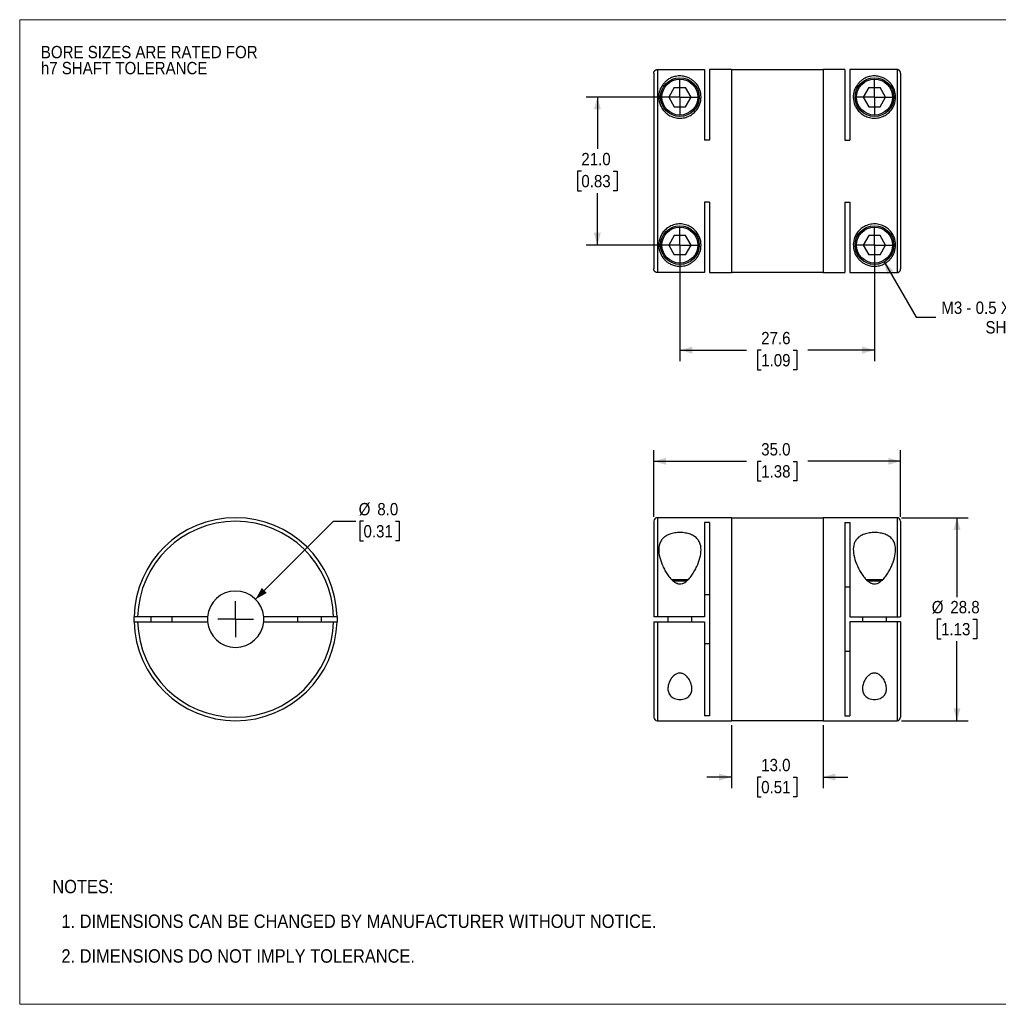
# Model space of a CAD drawing. Header units: millimetres. Extents: x 0 to 216, y 0 to 140.
# Tile 1 of 2: x 0 to 139, y 0 to 140. Entities that reach past the tile are written whole.
import ezdxf

# ---------------------------------------------------------------- set-up
doc = ezdxf.new("R2010")
doc.units = ezdxf.units.MM
doc.header["$LTSCALE"] = 0.5
doc.linetypes.add('SLD-Solid', pattern=[0])
doc.layers.add('SLD-0', color=7, linetype='SLD-Solid', lineweight=25)
doc.layers.add('TEXT', color=140, linetype='SLD-Solid', lineweight=25)
doc.styles.add('SLDTEXTSTYLE0', font='GOTHIC.TTF', dxfattribs={"width": 0.913})
doc.dimstyles.new('SLDDIMSTYLE0', dxfattribs={"dimtxt": 1.75, "dimasz": 1.75, "dimexe": 0, "dimexo": 0.0625, "dimgap": 0.4375, "dimtad": 0, "dimtih": 1, "dimtoh": 1, "dimdec": 1, "dimrnd": 1e-09, "dimzin": 4, "dimdsep": 46, "dimtxsty": 'SLDTEXTSTYLE0', "dimsah": 1, "dimcen": 0, "dimadec": 0, "dimazin": 1, "dimtfac": 1, "dimtdec": 1, "dimtofl": 0, "dimtmove": 0, "dimatfit": 3, "dimfxl": 0, "dimfrac": 2, "dimtolj": 1, "dimtzin": 12, "dimarcsym": 0})
doc.dimstyles.new('SLDDIMSTYLE1', dxfattribs={"dimtxt": 1.75, "dimasz": 1.75, "dimexe": 0, "dimexo": 0.0625, "dimgap": 0.4375, "dimtad": 0, "dimtih": 1, "dimtoh": 1, "dimdec": 1, "dimrnd": 1e-09, "dimzin": 4, "dimdsep": 46, "dimtxsty": 'SLDTEXTSTYLE0', "dimsah": 1, "dimcen": 0.09, "dimadec": 0, "dimazin": 1, "dimtfac": 1, "dimtdec": 1, "dimtmove": 0, "dimatfit": 0, "dimfxl": 0, "dimfrac": 2, "dimtolj": 1, "dimtzin": 12, "dimarcsym": 0})
doc.dimstyles.new('SLDDIMSTYLE2', dxfattribs={"dimtxt": 1.75, "dimasz": 1.75, "dimexe": 0, "dimexo": 0.0625, "dimgap": 0.4375, "dimtad": 0, "dimtih": 1, "dimtoh": 1, "dimdec": 1, "dimrnd": 1e-09, "dimzin": 4, "dimdsep": 46, "dimtxsty": 'SLDTEXTSTYLE0', "dimsah": 1, "dimcen": 0.09, "dimadec": 0, "dimazin": 1, "dimtfac": 1, "dimtdec": 1, "dimtofl": 0, "dimtmove": 0, "dimatfit": 3, "dimfxl": 0, "dimfrac": 2, "dimtolj": 1, "dimtzin": 12, "dimarcsym": 0})
doc.dimstyles.new('SLDDIMSTYLE3', dxfattribs={"dimtxt": 1.75, "dimasz": 1.75, "dimexe": 0, "dimexo": 0.0625, "dimgap": 0.4375, "dimtad": 0, "dimtih": 1, "dimtoh": 1, "dimdec": 1, "dimrnd": 1e-09, "dimzin": 12, "dimdsep": 46, "dimtxsty": 'SLDTEXTSTYLE0', "dimsah": 1, "dimcen": 0.09, "dimadec": 0, "dimazin": 3, "dimtfac": 1, "dimtdec": 1, "dimtofl": 0, "dimtmove": 0, "dimatfit": 3, "dimfxl": 0, "dimfrac": 2, "dimtolj": 1, "dimtzin": 12, "dimarcsym": 0})
doc.dimstyles.new('SLDDIMSTYLE4', dxfattribs={"dimtxt": 1.75, "dimasz": 1.75, "dimexe": 0, "dimexo": 0.0625, "dimgap": 0.4375, "dimtad": 0, "dimtih": 1, "dimtoh": 1, "dimdec": 1, "dimrnd": 1e-09, "dimzin": 12, "dimdsep": 46, "dimtxsty": 'SLDTEXTSTYLE0', "dimsah": 1, "dimcen": 0, "dimadec": 0, "dimazin": 3, "dimtfac": 1, "dimtdec": 1, "dimtofl": 0, "dimtmove": 0, "dimatfit": 3, "dimfxl": 0, "dimfrac": 2, "dimtolj": 1, "dimtzin": 12, "dimarcsym": 0})

# ---------------------------------------------------------------- blocks, each defined once
blk = doc.blocks.new('Block2')
at = {"color": 7, "linetype": 'SLD-Solid', "lineweight": 18}
for p, q in [((0, 139.7), (215.9, 139.7)), ((0, 139.7), (0, 0)), ((215.9, 139.7), (215.9, 0)), ((0, 0), (215.9, 0))]:
    blk.add_line(p, q, dxfattribs=at)
blk = doc.blocks.new('SW_NOTE_0_2')
at = {"layer": 'SLD-0', "color": 0, "char_height": 1.75, "attachment_point": 1, "style": 'SLDTEXTSTYLE0'}
for s, insert in [('BORE SIZES ARE RATED FOR ', (0, 2.24)), ('h7 SHAFT TOLERANCE', (0, -0.03))]:
    blk.add_mtext(s, dxfattribs=dict(at, insert=insert))
blk = doc.blocks.new('SW_NOTE_0_3')
at = {"layer": 'TEXT', "color": 0, "char_height": 1.905, "attachment_point": 1, "style": 'SLDTEXTSTYLE0'}
for s, insert in [('NOTES:', (0, 2.43)), ('  1. DIMENSIONS CAN BE CHANGED BY MANUFACTURER WITHOUT NOTICE.', (0, -2.49)), ('  2. DIMENSIONS DO NOT IMPLY TOLERANCE.', (0, -7.42))]:
    blk.add_mtext(s, dxfattribs=dict(at, insert=insert))
blk = doc.blocks.new('_D')
at = {"layer": 'SLD-0'}
for p, q in [((33.45, 57.47), (44.51, 68.54)), ((44.51, 68.54), (47.69, 68.54)), ((48.76, 68.54), (48.22, 68.54)), ((48.22, 68.54), (48.22, 65.76)), ((53.28, 68.54), (53.82, 68.54)), ((53.82, 68.54), (53.82, 65.76)), ((48.22, 65.76), (48.76, 65.76)), ((53.82, 65.76), (53.28, 65.76))]:
    blk.add_line(p, q, dxfattribs=at)
blk.add_solid([(33.45, 57.47), (35.04, 58.36), (34.33, 59.06)], dxfattribs=at)
at = {"layer": 'SLD-0', "char_height": 1.75, "attachment_point": 1, "style": 'SLDTEXTSTYLE0'}
for s, insert in [('%%c', (48.08, 71.13)), ('8.0', (50.72, 71.13)), ('0.31', (48.76, 67.99))]:
    blk.add_mtext(s, dxfattribs=dict(at, insert=insert))
blk = doc.blocks.new('SW_CENTERMARKSYMBOL_0')
at = {"layer": 'SLD-0', "color": 0}
for q in [(0, 2.54), (-2.54, 0), (0, -2.54), (2.54, 0)]:
    blk.add_line((0, 0), q, dxfattribs=at)
blk = doc.blocks.new('_D_1')
at = {"layer": 'SLD-0'}
for p, q in [((100.94, 39.61), (100.94, 30.66)), ((113.94, 39.61), (113.94, 30.66)), ((100.94, 32.24), (97.44, 32.24)), ((105.17, 32.23), (104.64, 32.23)), ((104.64, 32.23), (104.64, 29.45)), ((109.7, 32.23), (110.23, 32.23)), ((110.23, 32.23), (110.23, 29.45)), ((113.94, 32.24), (117.44, 32.24)), ((104.64, 29.45), (105.17, 29.45)), ((110.23, 29.45), (109.7, 29.45))]:
    blk.add_line(p, q, dxfattribs=at)
for points in [[(100.94, 32.24), (99.19, 32.74), (99.19, 31.74)], [(113.94, 32.24), (115.69, 31.74), (115.69, 32.74)]]:
    blk.add_solid(points, dxfattribs=at)
at = {"layer": 'SLD-0', "char_height": 1.75, "attachment_point": 1, "style": 'SLDTEXTSTYLE0'}
for s, insert in [('13.0', (105.17, 34.82)), ('0.51', (105.17, 31.69))]:
    blk.add_mtext(s, dxfattribs=dict(at, insert=insert))
blk = doc.blocks.new('_D_2')
at = {"layer": 'SLD-0'}
for p, q in [((89.94, 69.18), (89.94, 78.63)), ((124.94, 69.18), (124.94, 78.63)), ((89.94, 77.04), (103.1, 77.04)), ((105.17, 77.03), (104.64, 77.03)), ((104.64, 77.03), (104.64, 74.25)), ((109.7, 77.03), (110.23, 77.03)), ((110.23, 77.03), (110.23, 74.25)), ((124.94, 77.04), (111.77, 77.04)), ((104.64, 74.25), (105.17, 74.25)), ((110.23, 74.25), (109.7, 74.25))]:
    blk.add_line(p, q, dxfattribs=at)
for points in [[(89.94, 77.04), (91.69, 76.54), (91.69, 77.54)], [(124.94, 77.04), (123.19, 77.54), (123.19, 76.54)]]:
    blk.add_solid(points, dxfattribs=at)
at = {"layer": 'SLD-0', "char_height": 1.75, "attachment_point": 1, "style": 'SLDTEXTSTYLE0'}
for s, insert in [('35.0', (105.17, 79.62)), ('1.38', (105.17, 76.49))]:
    blk.add_mtext(s, dxfattribs=dict(at, insert=insert))
blk = doc.blocks.new('_D_3')
at = {"layer": 'SLD-0'}
for p, q in [((125.07, 69.04), (134.53, 69.04)), ((132.94, 69.04), (132.94, 57.78)), ((130.68, 54.64), (130.15, 54.64)), ((130.15, 54.64), (130.15, 51.87)), ((135.21, 54.64), (135.74, 54.64)), ((135.74, 54.64), (135.74, 51.87)), ((130.15, 51.87), (130.68, 51.87)), ((135.74, 51.87), (135.21, 51.87)), ((132.94, 40.24), (132.94, 51.51)), ((125.07, 40.24), (134.53, 40.24))]:
    blk.add_line(p, q, dxfattribs=at)
for points in [[(132.94, 69.04), (132.44, 67.29), (133.44, 67.29)], [(132.94, 40.24), (133.44, 41.99), (132.44, 41.99)]]:
    blk.add_solid(points, dxfattribs=at)
at = {"layer": 'SLD-0', "char_height": 1.75, "attachment_point": 1, "style": 'SLDTEXTSTYLE0'}
for s, insert in [('%%c', (129.36, 57.23)), ('28.8', (132, 57.23)), ('1.13', (130.68, 54.1))]:
    blk.add_mtext(s, dxfattribs=dict(at, insert=insert))
blk = doc.blocks.new('_D_5')
at = {"layer": 'SLD-0'}
for p, q in [((93, 128.72), (80.34, 128.72)), ((81.93, 128.72), (81.93, 121.37)), ((79.66, 118.21), (79.13, 118.21)), ((79.13, 118.21), (79.13, 115.43)), ((84.19, 118.21), (84.72, 118.21)), ((84.72, 118.21), (84.72, 115.43)), ((79.13, 115.43), (79.66, 115.43)), ((81.93, 107.72), (81.93, 115.07)), ((84.72, 115.43), (84.19, 115.43)), ((93, 107.72), (80.34, 107.72))]:
    blk.add_line(p, q, dxfattribs=at)
for points in [[(81.93, 128.72), (81.43, 126.97), (82.43, 126.97)], [(81.93, 107.72), (82.43, 109.47), (81.43, 109.47)]]:
    blk.add_solid(points, dxfattribs=at)
at = {"layer": 'SLD-0', "char_height": 1.75, "attachment_point": 1, "style": 'SLDTEXTSTYLE0'}
for s, insert in [('21.0', (79.66, 120.8)), ('0.83', (79.66, 117.67))]:
    blk.add_mtext(s, dxfattribs=dict(at, insert=insert))
blk = doc.blocks.new('_D_6')
at = {"layer": 'SLD-0'}
for p, q in [((93.64, 107.09), (93.64, 91.23)), ((121.24, 107.09), (121.24, 91.23)), ((93.64, 92.82), (103.1, 92.82)), ((105.17, 92.8), (104.64, 92.8)), ((104.64, 92.8), (104.64, 90.03)), ((109.7, 92.8), (110.23, 92.8)), ((110.23, 92.8), (110.23, 90.03)), ((121.24, 92.82), (111.77, 92.82)), ((104.64, 90.03), (105.17, 90.03)), ((110.23, 90.03), (109.7, 90.03))]:
    blk.add_line(p, q, dxfattribs=at)
for points in [[(93.64, 92.82), (95.39, 92.32), (95.39, 93.32)], [(121.24, 92.82), (119.49, 93.32), (119.49, 92.32)]]:
    blk.add_solid(points, dxfattribs=at)
at = {"layer": 'SLD-0', "char_height": 1.75, "attachment_point": 1, "style": 'SLDTEXTSTYLE0'}
for s, insert in [('27.6', (105.17, 95.4)), ('1.09', (105.17, 92.26))]:
    blk.add_mtext(s, dxfattribs=dict(at, insert=insert))
blk = doc.blocks.new('_D_7')
at = {"layer": 'SLD-0'}
for p, q in [((122.61, 105.34), (127.15, 97.47)), ((127.15, 97.47), (129.93, 97.47))]:
    blk.add_line(p, q, dxfattribs=at)
blk.add_solid([(122.61, 105.34), (123.05, 103.57), (123.92, 104.07)], dxfattribs=at)
at = {"layer": 'SLD-0', "char_height": 1.75, "attachment_point": 1, "style": 'SLDTEXTSTYLE0'}
for s, insert in [('M3 - 0.5 X 10MM', (130.72, 99.71)), ('SHCS', (136.98, 96.93))]:
    blk.add_mtext(s, dxfattribs=dict(at, insert=insert))
blk = doc.blocks.new('SW_CENTERMARKSYMBOL_2')
at = {"layer": 'SLD-0', "color": 0}
for q in [(0, 2.54), (-2.54, 0), (0, -2.54), (2.54, 0)]:
    blk.add_line((0, 0), q, dxfattribs=at)
blk = doc.blocks.new('SW_CENTERMARKSYMBOL_3')
at = {"layer": 'SLD-0', "color": 0}
for q in [(0, 2.54), (-2.54, 0), (0, -2.54), (2.54, 0)]:
    blk.add_line((0, 0), q, dxfattribs=at)
blk = doc.blocks.new('SW_CENTERMARKSYMBOL_4')
at = {"layer": 'SLD-0', "color": 0}
for q in [(0, 2.54), (-2.54, 0), (0, -2.54), (2.54, 0)]:
    blk.add_line((0, 0), q, dxfattribs=at)
blk = doc.blocks.new('SW_CENTERMARKSYMBOL_5')
at = {"layer": 'SLD-0', "color": 0}
for q in [(0, 2.54), (-2.54, 0), (0, -2.54), (2.54, 0)]:
    blk.add_line((0, 0), q, dxfattribs=at)

msp = doc.modelspace()

# ---------------------------------------------------------------- linework, layer by layer
for p, q in [((89.94, 132.12), (89.94, 104.33)), ((90.44, 132.62), (90.44, 103.83)), ((90.44, 132.62), (97.14, 132.62)), ((97.14, 132.62), (97.14, 122.62)), ((100.94, 132.62), (97.84, 132.62)), ((97.84, 132.62), (97.84, 122.62)), ((100.94, 132.62), (100.94, 103.82)), ((113.94, 132.57), (100.94, 132.57)), ((117.04, 132.62), (113.94, 132.62)), ((113.94, 132.62), (113.94, 103.82)), ((117.04, 132.62), (117.04, 122.62)), ((117.74, 132.62), (117.74, 122.62)), ((124.44, 132.62), (117.74, 132.62)), ((124.44, 132.62), (124.44, 103.83)), ((124.94, 132.12), (124.94, 104.33)), ((92.84, 130.1), (92.05, 128.72)), ((92.84, 130.1), (94.43, 130.1)), ((95.22, 128.72), (94.43, 130.1)), ((120.44, 130.1), (119.65, 128.72)), ((120.44, 130.1), (122.03, 130.1)), ((122.82, 128.72), (122.03, 130.1)), ((92.05, 128.72), (92.84, 127.35)), ((94.43, 127.35), (95.22, 128.72)), ((119.65, 128.72), (120.44, 127.35)), ((122.03, 127.35), (122.82, 128.72)), ((92.84, 127.35), (94.43, 127.35)), ((120.44, 127.35), (122.03, 127.35)), ((97.84, 122.62), (97.14, 122.62)), ((117.04, 122.62), (117.74, 122.62)), ((97.84, 113.82), (97.14, 113.82)), ((97.14, 113.82), (97.14, 103.83)), ((97.84, 113.82), (97.84, 103.82)), ((117.04, 113.82), (117.74, 113.82)), ((117.04, 113.82), (117.04, 103.82)), ((117.74, 113.82), (117.74, 103.83)), ((92.84, 109.1), (92.05, 107.72)), ((94.43, 109.1), (92.84, 109.1)), ((95.22, 107.72), (94.43, 109.1)), ((120.44, 109.1), (119.65, 107.72)), ((122.03, 109.1), (120.44, 109.1)), ((122.82, 107.72), (122.03, 109.1)), ((92.05, 107.72), (92.84, 106.35)), ((94.43, 106.35), (95.22, 107.72)), ((119.65, 107.72), (120.44, 106.35)), ((122.03, 106.35), (122.82, 107.72)), ((94.43, 106.35), (92.84, 106.35)), ((122.03, 106.35), (120.44, 106.35)), ((97.14, 103.83), (90.44, 103.83)), ((97.84, 103.82), (100.94, 103.82)), ((100.94, 103.87), (113.94, 103.87)), ((113.94, 103.82), (117.04, 103.82)), ((117.74, 103.83), (124.44, 103.83)), ((89.94, 68.54), (89.94, 54.99)), ((100.94, 69.04), (90.44, 69.04)), ((90.44, 69.04), (90.44, 54.99)), ((100.94, 69.04), (100.94, 40.24)), ((113.94, 68.99), (100.94, 68.99)), ((124.44, 69.04), (113.94, 69.04)), ((113.94, 69.04), (113.94, 40.24)), ((124.44, 69.04), (124.44, 54.99)), ((124.94, 68.54), (124.94, 54.99)), ((97.84, 68.36), (97.14, 68.36)), ((97.14, 68.36), (97.14, 54.99)), ((97.84, 68.36), (97.84, 40.93)), ((117.04, 68.36), (117.74, 68.36)), ((117.04, 68.36), (117.04, 40.93)), ((117.74, 68.36), (117.74, 54.99)), ((94.8, 60.24), (92.47, 60.24)), ((122.4, 60.24), (120.07, 60.24)), ((94.58, 60.04), (92.69, 60.04)), ((117.74, 59.19), (117.04, 59.19)), ((122.18, 60.04), (120.29, 60.04)), ((97.14, 58.13), (97.84, 58.13)), ((16.23, 54.29), (16.23, 54.99)), ((26.64, 54.99), (16.73, 54.99)), ((18.62, 54.99), (18.62, 54.29)), ((21.62, 54.29), (21.62, 54.99)), ((44.52, 54.99), (34.61, 54.99)), ((39.42, 54.99), (39.42, 54.29)), ((42.82, 54.29), (42.82, 54.99)), ((45.02, 54.99), (45.02, 54.29)), ((97.14, 54.99), (90.44, 54.99)), ((91.94, 54.99), (91.94, 54.29)), ((95.34, 54.29), (95.34, 54.99)), ((117.74, 54.99), (124.44, 54.99)), ((119.54, 54.99), (119.54, 54.29)), ((122.94, 54.29), (122.94, 54.99)), ((16.73, 54.29), (26.64, 54.29)), ((34.61, 54.29), (44.52, 54.29)), ((89.94, 54.29), (89.94, 40.74)), ((90.44, 54.29), (97.14, 54.29)), ((90.44, 54.29), (90.44, 40.24)), ((97.14, 54.29), (97.14, 40.93)), ((117.74, 54.29), (117.74, 40.93)), ((124.44, 54.29), (117.74, 54.29)), ((124.44, 54.29), (124.44, 40.24)), ((124.94, 54.29), (124.94, 40.74)), ((97.84, 51.16), (97.14, 51.16)), ((117.04, 50.1), (117.74, 50.1)), ((97.84, 40.93), (97.14, 40.93)), ((117.04, 40.93), (117.74, 40.93)), ((90.44, 40.24), (100.94, 40.24)), ((100.94, 40.29), (113.94, 40.29)), ((113.94, 40.24), (124.44, 40.24))]:
    msp.add_line(p, q)
at = {"flags": 128}
for points in [[(26.64, 54.99), (26.62, 54.64), (26.64, 54.29)], [(34.61, 54.29), (34.62, 54.64), (34.61, 54.99)]]:
    msp.add_lwpolyline(points, dxfattribs=at)
for centre, radius in [((93.64, 128.72), 2.75), ((121.24, 128.72), 2.75), ((93.64, 128.72), 2.55), ((121.24, 128.72), 2.55), ((93.64, 107.72), 2.75), ((121.24, 107.72), 2.75), ((93.64, 107.72), 2.55), ((121.24, 107.72), 2.55)]:
    msp.add_circle(centre, radius)
for centre, radius, start, end in [((30.62, 54.64), 14.4, 1.3927, 178.6073), ((30.62, 54.64), 13.9, 1.4429, 178.5571), ((90.44, 68.54), 0.5, 90, 180), ((124.44, 68.54), 0.5, 0, 90), ((30.62, 54.64), 4, 5.0198, 174.9802), ((30.62, 54.64), 14.4, 181.3927, 358.6073), ((30.62, 54.64), 13.9, 181.4429, 358.5571), ((30.62, 54.64), 4, 185.0198, 354.9802), ((90.44, 40.74), 0.5, 180, 270), ((124.44, 40.74), 0.5, 270, 0)]:
    msp.add_arc(centre, radius, start, end)
for points, knots in [([(89.94, 132.12), (89.94, 132.14), (89.94, 132.18), (89.95, 132.25), (89.98, 132.32), (90.02, 132.4), (90.08, 132.47), (90.16, 132.54), (90.24, 132.58), (90.34, 132.61), (90.4, 132.62), (90.44, 132.62)], [0, 0, 0, 0, 0.0824008, 0.1652583, 0.2499862, 0.3741461, 0.5000461, 0.6230375, 0.7502156, 0.8750464, 1, 1, 1, 1]), ([(96.64, 128.72), (96.64, 128.37), (96.54, 127.81), (96.16, 127.06), (95.73, 126.54), (95.16, 126.1), (94.47, 125.81), (93.7, 125.69), (92.92, 125.77), (92.21, 126.05), (91.61, 126.47), (91.16, 126.99), (90.75, 127.73), (90.57, 128.67), (90.73, 129.67), (91.1, 130.37), (91.5, 130.84), (91.8, 131.11), (92.08, 131.29), (92.31, 131.42), (92.57, 131.53), (92.87, 131.63), (93.2, 131.7), (93.58, 131.73), (93.96, 131.71), (94.31, 131.65), (94.62, 131.56), (94.88, 131.46), (95.12, 131.33), (95.41, 131.15), (95.72, 130.9), (96.14, 130.43), (96.51, 129.73), (96.64, 129.07), (96.64, 128.72)], [0, 0, 0, 0, 0.062331, 0.093569, 0.124903, 0.156184, 0.187314, 0.218584, 0.249897, 0.281236, 0.312595, 0.343953, 0.375276, 0.437574, 0.499883, 0.56222, 0.594122, 0.624405, 0.640696, 0.655782, 0.672457, 0.687166, 0.703813, 0.71858, 0.733534, 0.750026, 0.764694, 0.781447, 0.796489, 0.812849, 0.843082, 0.875204, 0.937529, 1, 1, 1, 1]), ([(124.24, 128.72), (124.24, 128.37), (124.14, 127.81), (123.76, 127.06), (123.33, 126.54), (122.76, 126.1), (122.07, 125.81), (121.3, 125.69), (120.52, 125.77), (119.81, 126.05), (119.21, 126.47), (118.76, 126.99), (118.35, 127.73), (118.17, 128.67), (118.33, 129.67), (118.7, 130.37), (119.1, 130.84), (119.4, 131.11), (119.68, 131.29), (119.91, 131.42), (120.17, 131.53), (120.47, 131.63), (120.8, 131.7), (121.18, 131.73), (121.56, 131.71), (121.91, 131.65), (122.22, 131.56), (122.48, 131.46), (122.72, 131.33), (123.01, 131.15), (123.32, 130.9), (123.74, 130.43), (124.11, 129.73), (124.24, 129.07), (124.24, 128.72)], [0, 0, 0, 0, 0.062331, 0.093569, 0.124903, 0.156184, 0.187314, 0.218584, 0.249897, 0.281236, 0.312595, 0.343953, 0.375276, 0.437574, 0.499883, 0.56222, 0.594122, 0.624405, 0.640696, 0.655782, 0.672457, 0.687166, 0.703813, 0.71858, 0.733534, 0.750026, 0.764694, 0.781447, 0.796489, 0.812849, 0.843082, 0.875204, 0.937529, 1, 1, 1, 1]), ([(124.94, 132.12), (124.93, 132.14), (124.93, 132.19), (124.92, 132.26), (124.89, 132.32), (124.86, 132.38), (124.82, 132.44), (124.78, 132.48), (124.73, 132.52), (124.68, 132.55), (124.63, 132.58), (124.58, 132.6), (124.53, 132.61), (124.48, 132.62), (124.45, 132.62), (124.44, 132.62)], [0, 0, 0, 0, 0.093176, 0.183643, 0.271402, 0.356453, 0.438795, 0.518428, 0.595352, 0.669567, 0.741072, 0.809868, 0.875954, 0.939332, 1, 1, 1, 1]), ([(96.64, 107.72), (96.64, 107.37), (96.51, 106.71), (96.14, 106.02), (95.73, 105.55), (95.41, 105.29), (95.13, 105.12), (94.89, 104.99), (94.62, 104.88), (94.31, 104.79), (93.97, 104.73), (93.59, 104.71), (93.21, 104.74), (92.88, 104.81), (92.58, 104.91), (92.32, 105.02), (92.08, 105.15), (91.81, 105.33), (91.5, 105.59), (91.1, 106.07), (90.74, 106.77), (90.57, 107.77), (90.75, 108.71), (91.16, 109.45), (91.6, 109.97), (92.19, 110.39), (92.9, 110.67), (93.68, 110.76), (94.45, 110.64), (95.15, 110.35), (95.73, 109.91), (96.16, 109.38), (96.54, 108.64), (96.64, 108.07), (96.64, 107.72)], [0, 0, 0, 0, 0.0621774, 0.1245576, 0.1566682, 0.1869081, 0.2031849, 0.2181663, 0.2349146, 0.2495908, 0.266066, 0.2809824, 0.2957537, 0.312387, 0.3270847, 0.3437627, 0.3588089, 0.3750692, 0.4054768, 0.4375446, 0.4997923, 0.5621241, 0.6244327, 0.6557758, 0.6870083, 0.7181971, 0.7494845, 0.7807633, 0.8120685, 0.8433929, 0.8747496, 0.9061484, 0.9375546, 1, 1, 1, 1]), ([(124.24, 107.72), (124.24, 107.37), (124.11, 106.71), (123.74, 106.02), (123.33, 105.55), (123.01, 105.29), (122.73, 105.12), (122.49, 104.99), (122.22, 104.88), (121.91, 104.79), (121.57, 104.73), (121.19, 104.71), (120.81, 104.74), (120.48, 104.81), (120.18, 104.91), (119.92, 105.02), (119.68, 105.15), (119.41, 105.33), (119.1, 105.59), (118.7, 106.07), (118.34, 106.77), (118.17, 107.77), (118.35, 108.71), (118.76, 109.45), (119.2, 109.97), (119.79, 110.39), (120.5, 110.67), (121.28, 110.76), (122.05, 110.64), (122.75, 110.35), (123.33, 109.91), (123.76, 109.38), (124.14, 108.64), (124.24, 108.07), (124.24, 107.72)], [0, 0, 0, 0, 0.062177, 0.124558, 0.156668, 0.186908, 0.203185, 0.218166, 0.234915, 0.249591, 0.266066, 0.280982, 0.295754, 0.312387, 0.327085, 0.343763, 0.358809, 0.375069, 0.405477, 0.437545, 0.499792, 0.562124, 0.624433, 0.655776, 0.687008, 0.718197, 0.749485, 0.780763, 0.812069, 0.843393, 0.87475, 0.906148, 0.937555, 1, 1, 1, 1]), ([(90.44, 103.83), (90.41, 103.83), (90.37, 103.83), (90.31, 103.84), (90.23, 103.87), (90.16, 103.91), (90.08, 103.97), (90.02, 104.05), (89.97, 104.13), (89.94, 104.23), (89.94, 104.29), (89.94, 104.33)], [0, 0, 0, 0, 0.082022, 0.164795, 0.249732, 0.374189, 0.499753, 0.622473, 0.749595, 0.87481, 1, 1, 1, 1]), ([(124.44, 103.83), (124.46, 103.83), (124.51, 103.83), (124.58, 103.85), (124.65, 103.87), (124.72, 103.91), (124.79, 103.97), (124.85, 104.04), (124.9, 104.13), (124.93, 104.22), (124.93, 104.29), (124.94, 104.33)], [0, 0, 0, 0, 0.0885262, 0.1827009, 0.2825236, 0.3879935, 0.4991095, 0.61587, 0.7382733, 0.8663174, 1, 1, 1, 1]), ([(96.64, 64.5), (96.64, 64.12), (96.51, 63.34), (96.14, 62.31), (95.73, 61.5), (95.41, 60.99), (95.13, 60.61), (94.89, 60.33), (94.62, 60.07), (94.31, 59.84), (93.97, 59.68), (93.59, 59.63), (93.21, 59.72), (92.88, 59.9), (92.58, 60.14), (92.32, 60.4), (92.08, 60.69), (91.81, 61.07), (91.5, 61.58), (91.1, 62.39), (90.74, 63.42), (90.57, 64.59), (90.75, 65.48), (91.16, 66.07), (91.6, 66.45), (92.19, 66.73), (92.9, 66.9), (93.68, 66.96), (94.45, 66.89), (95.15, 66.7), (95.73, 66.41), (96.16, 66.02), (96.54, 65.41), (96.64, 64.87), (96.64, 64.5)], [0, 0, 0, 0, 0.0621774, 0.1245576, 0.1566682, 0.1869081, 0.2031849, 0.2181663, 0.2349146, 0.2495908, 0.266066, 0.2809824, 0.2957537, 0.312387, 0.3270847, 0.3437627, 0.3588089, 0.3750692, 0.4054768, 0.4375446, 0.4997923, 0.5621241, 0.6244327, 0.6557758, 0.6870083, 0.7181971, 0.7494845, 0.7807633, 0.8120685, 0.8433929, 0.8747496, 0.9061484, 0.9375546, 1, 1, 1, 1]), ([(124.24, 64.5), (124.24, 64.12), (124.11, 63.34), (123.74, 62.31), (123.33, 61.5), (123.01, 60.99), (122.73, 60.61), (122.49, 60.33), (122.22, 60.07), (121.91, 59.84), (121.57, 59.68), (121.19, 59.63), (120.81, 59.72), (120.48, 59.9), (120.18, 60.14), (119.92, 60.4), (119.68, 60.69), (119.41, 61.07), (119.1, 61.58), (118.7, 62.39), (118.34, 63.42), (118.17, 64.59), (118.35, 65.48), (118.76, 66.07), (119.2, 66.45), (119.79, 66.73), (120.5, 66.9), (121.28, 66.96), (122.05, 66.89), (122.75, 66.7), (123.33, 66.41), (123.76, 66.02), (124.14, 65.41), (124.24, 64.87), (124.24, 64.5)], [0, 0, 0, 0, 0.062177, 0.124558, 0.156668, 0.186908, 0.203185, 0.218166, 0.234915, 0.249591, 0.266066, 0.280982, 0.295754, 0.312387, 0.327085, 0.343763, 0.358809, 0.375069, 0.405477, 0.437545, 0.499792, 0.562124, 0.624433, 0.655776, 0.687008, 0.718197, 0.749485, 0.780763, 0.812069, 0.843393, 0.87475, 0.906148, 0.937555, 1, 1, 1, 1]), ([(16.73, 54.99), (16.71, 54.99), (16.66, 54.99), (16.6, 54.99), (16.53, 54.99), (16.45, 54.99), (16.37, 54.99), (16.31, 54.99), (16.26, 54.99), (16.23, 54.99), (16.23, 54.99), (16.23, 54.99)], [0, 0, 0, 0, 0.0824008, 0.1652583, 0.2499862, 0.3741461, 0.5000461, 0.6230375, 0.7502156, 0.8750464, 1, 1, 1, 1]), ([(45.02, 54.99), (45.02, 54.99), (45.02, 54.99), (45, 54.99), (44.98, 54.99), (44.94, 54.99), (44.87, 54.99), (44.8, 54.99), (44.71, 54.99), (44.62, 54.99), (44.55, 54.99), (44.52, 54.99)], [0, 0, 0, 0, 0.082022, 0.164795, 0.249732, 0.374189, 0.499753, 0.622473, 0.749595, 0.87481, 1, 1, 1, 1]), ([(90.44, 54.99), (90.41, 54.99), (90.37, 54.99), (90.31, 54.99), (90.23, 54.99), (90.16, 54.99), (90.08, 54.99), (90.02, 54.99), (89.97, 54.99), (89.94, 54.99), (89.94, 54.99), (89.94, 54.99)], [0, 0, 0, 0, 0.082022, 0.164795, 0.249732, 0.374189, 0.499753, 0.622473, 0.749595, 0.87481, 1, 1, 1, 1]), ([(124.44, 54.99), (124.46, 54.99), (124.51, 54.99), (124.58, 54.99), (124.65, 54.99), (124.72, 54.99), (124.79, 54.99), (124.85, 54.99), (124.9, 54.99), (124.93, 54.99), (124.93, 54.99), (124.94, 54.99)], [0, 0, 0, 0, 0.0885262, 0.1827009, 0.2825236, 0.3879935, 0.4991095, 0.61587, 0.7382733, 0.8663174, 1, 1, 1, 1]), ([(16.23, 54.29), (16.23, 54.29), (16.23, 54.29), (16.24, 54.29), (16.27, 54.29), (16.31, 54.29), (16.37, 54.29), (16.45, 54.29), (16.53, 54.29), (16.63, 54.29), (16.69, 54.29), (16.73, 54.29)], [0, 0, 0, 0, 0.082045, 0.164921, 0.250042, 0.374855, 0.500612, 0.6233, 0.750655, 0.875494, 1, 1, 1, 1]), ([(44.52, 54.29), (44.54, 54.29), (44.58, 54.29), (44.65, 54.29), (44.72, 54.29), (44.8, 54.29), (44.87, 54.29), (44.94, 54.29), (44.98, 54.29), (45.01, 54.29), (45.02, 54.29), (45.02, 54.29)], [0, 0, 0, 0, 0.082035, 0.164766, 0.249601, 0.374082, 0.499794, 0.622658, 0.749934, 0.875006, 1, 1, 1, 1]), ([(89.94, 54.29), (89.94, 54.29), (89.94, 54.29), (89.95, 54.29), (89.98, 54.29), (90.02, 54.29), (90.08, 54.29), (90.16, 54.29), (90.24, 54.29), (90.34, 54.29), (90.4, 54.29), (90.44, 54.29)], [0, 0, 0, 0, 0.082035, 0.164766, 0.249601, 0.374082, 0.499794, 0.622658, 0.749934, 0.875006, 1, 1, 1, 1]), ([(124.94, 54.29), (124.93, 54.29), (124.93, 54.29), (124.92, 54.29), (124.89, 54.29), (124.86, 54.29), (124.82, 54.29), (124.78, 54.29), (124.73, 54.29), (124.68, 54.29), (124.63, 54.29), (124.58, 54.29), (124.53, 54.29), (124.48, 54.29), (124.45, 54.29), (124.44, 54.29)], [0, 0, 0, 0, 0.093176, 0.183643, 0.271402, 0.356453, 0.438795, 0.518428, 0.595352, 0.669567, 0.741072, 0.809868, 0.875954, 0.939332, 1, 1, 1, 1]), ([(95.34, 44.79), (95.34, 44.59), (95.29, 44.29), (95.1, 43.93), (94.9, 43.68), (94.62, 43.48), (94.27, 43.33), (93.87, 43.25), (93.45, 43.24), (93.04, 43.32), (92.69, 43.46), (92.4, 43.66), (92.12, 43.98), (91.93, 44.45), (91.92, 45.06), (92.1, 45.69), (92.38, 46.22), (92.71, 46.59), (93.02, 46.83), (93.33, 46.97), (93.61, 47), (93.89, 46.98), (94.22, 46.85), (94.64, 46.54), (95.01, 46.04), (95.27, 45.41), (95.34, 44.99), (95.34, 44.79)], [0, 0, 0, 0, 0.062148, 0.09433, 0.124751, 0.156944, 0.187447, 0.218637, 0.249893, 0.281264, 0.312661, 0.343114, 0.375401, 0.437749, 0.499998, 0.562425, 0.624785, 0.658051, 0.687478, 0.718793, 0.734541, 0.75022, 0.781578, 0.812915, 0.875288, 0.937399, 1, 1, 1, 1]), ([(121.24, 46.99), (121.3, 46.99), (121.45, 46.98), (121.71, 46.9), (122, 46.73), (122.28, 46.46), (122.58, 46.08), (122.83, 45.55), (122.96, 44.92), (122.91, 44.32), (122.68, 43.86), (122.36, 43.57), (122.04, 43.39), (121.66, 43.27), (121.24, 43.23), (120.82, 43.27), (120.43, 43.39), (120.12, 43.57), (119.79, 43.86), (119.56, 44.32), (119.51, 44.92), (119.64, 45.55), (119.89, 46.07), (120.19, 46.46), (120.47, 46.73), (120.76, 46.9), (121.02, 46.98), (121.17, 46.99), (121.24, 46.99)], [0, 0, 0, 0, 0.015418, 0.031441, 0.06276, 0.094106, 0.125328, 0.187565, 0.250032, 0.312319, 0.374626, 0.405996, 0.437275, 0.468448, 0.499758, 0.531104, 0.562499, 0.593915, 0.62516, 0.68751, 0.74987, 0.812281, 0.8745, 0.905887, 0.937283, 0.968603, 0.984339, 1, 1, 1, 1])]:
    msp.add_open_spline(points, degree=3, knots=knots)

# ---------------------------------------------------------------- block references
at = {"color": 7, "linetype": 'Continuous'}
msp.add_blockref('Block2', (0, 0), dxfattribs=at)
at = {"layer": 'SLD-0'}
for name, p in [('SW_NOTE_0_2', (3, 133.74)), ('SW_CENTERMARKSYMBOL_5', (93.64, 128.72)), ('SW_CENTERMARKSYMBOL_2', (121.24, 128.72)), ('SW_CENTERMARKSYMBOL_3', (93.64, 107.72)), ('SW_CENTERMARKSYMBOL_4', (121.24, 107.72)), ('SW_CENTERMARKSYMBOL_0', (30.62, 54.64))]:
    msp.add_blockref(name, p, dxfattribs=at)
at = {"layer": 'TEXT'}
msp.add_blockref('SW_NOTE_0_3', (4.63, 15.23), dxfattribs=at)

# ---------------------------------------------------------------- dimensions: what is measured, and where the dimension line sits
at = {"layer": 'SLD-0'}
for base, p1, p2, angle, picture, middle in [((81.93, 107.72), (93.64, 128.72), (93.64, 107.72), 90, '_D_5', (81.93, 118.22)), ((124.94, 77.04), (89.94, 68.54), (124.94, 68.54), 0, '_D_2', (107.44, 77.04))]:
    dim = msp.add_linear_dim(base=base, p1=p1, p2=p2, angle=angle, dimstyle='SLDDIMSTYLE2', dxfattribs=at)
    dim.commit()
    dim.dimension.update_dxf_attribs({"geometry": picture, "text_midpoint": middle, "dimtype": 160})
dim = msp.add_diameter_dim_2p(p1=(119.86, 110.1), p2=(122.61, 105.34), text='M3 - 0.5 X 10MM\\PSHCS', dimstyle='SLDDIMSTYLE4', override={"dimpost": '<>'}, dxfattribs=at)
dim.commit()
dim.dimension.update_dxf_attribs({"geometry": '_D_7', "text_midpoint": (139.89, 97.47), "dimtype": 163})
for base, p1, p2, dimstyle, picture, middle in [((121.24, 92.82), (93.64, 107.72), (121.24, 107.72), 'SLDDIMSTYLE3', '_D_6', (107.44, 92.82)), ((113.94, 32.24), (100.94, 40.24), (113.94, 40.24), 'SLDDIMSTYLE1', '_D_1', (107.44, 32.24))]:
    dim = msp.add_linear_dim(base=base, p1=p1, p2=p2, dimstyle=dimstyle, dxfattribs=at)
    dim.commit()
    dim.dimension.update_dxf_attribs({"geometry": picture, "text_midpoint": middle, "dimtype": 160})
dim = msp.add_diameter_dim_2p(p1=(27.79, 51.82), p2=(33.45, 57.47), dimstyle='SLDDIMSTYLE0', dxfattribs=at)
dim.commit()
dim.dimension.update_dxf_attribs({"geometry": '_D', "text_midpoint": (51.02, 68.54), "dimtype": 163})
dim = msp.add_linear_dim(base=(132.94, 40.24), p1=(124.44, 69.04), p2=(124.44, 40.24), angle=90, text='%%c<>', dimstyle='SLDDIMSTYLE3', dxfattribs=at)
dim.commit()
dim.dimension.update_dxf_attribs({"geometry": '_D_3', "text_midpoint": (132.94, 54.64), "dimtype": 160})

doc.saveas('drawing.dxf')
